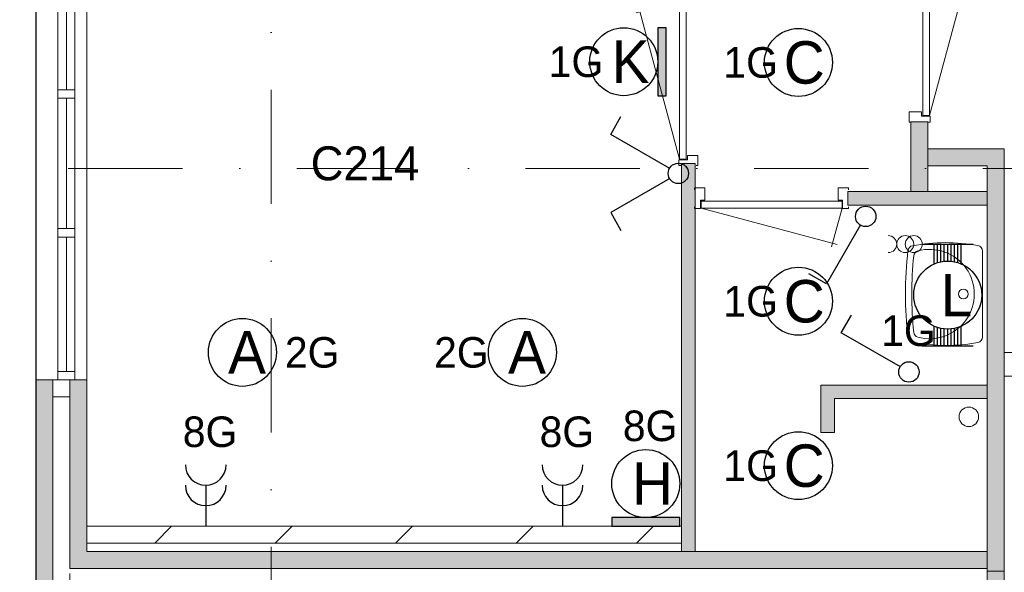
# Model space of a CAD drawing. Header units: millimetres. Extents: x 84337 to 168437, y -3060 to 56340.
# Tile 15 of 84: x 88040 to 93835, y 16892 to 20146. Entities that reach past the tile are written whole.
import ezdxf
from ezdxf.enums import TextEntityAlignment as Align
from ezdxf.xclip import XClip

# ---------------------------------------------------------------- set-up
doc = ezdxf.new("R2010")
doc.units = ezdxf.units.MM
doc.linetypes.add('DGN4', pattern=[1345.6, 672.8, -336.4, 0, -336.4])
for name, color, linetype in [('14', 7, 'Continuous'), ('16', 7, 'Continuous'), ('17', 7, 'Continuous'), ('18', 7, 'Continuous'), ('19', 7, 'Continuous'), ('30', 7, 'Continuous'), ('31', 7, 'Continuous'), ('32', 7, 'Continuous'), ('33', 7, 'Continuous'), ('40', 7, 'Continuous'), ('48', 7, 'Continuous'), ('56', 7, 'Continuous'), ('62', 7, 'Continuous')]:
    doc.layers.add(name, color=color, linetype=linetype)
doc.styles.add('dgn001', font='dgn001.shx')
doc.styles.add('dgn003', font='dgn003.shx')

# ---------------------------------------------------------------- blocks, each defined once
blk = doc.blocks.new('EA612')
at = {"layer": '18'}
blk.add_hatch(color=3, dxfattribs=at).paths.add_polyline_path([(-200, 0), (200, 0), (200, 50), (-200, 50)])
at = {"layer": '18', "color": 3, "linetype": 'Continuous', "lineweight": 30, "flags": 128}
blk.add_lwpolyline([(-200, 0), (200, 0), (200, 50), (-200, 50), (-200, 0)], dxfattribs=at)
at = {"layer": '18', "color": 3, "linetype": 'Continuous', "lineweight": 30}
blk.add_circle((0, 250), 200, dxfattribs=at)
at = {"layer": '18', "color": 1, "linetype": 'Continuous', "lineweight": 13, "style": 'dgn001'}
blk.add_text('8G', height=180, dxfattribs=at).set_placement((25.5, 500), align=Align.CENTER)
at = {"layer": '18', "color": 2, "linetype": 'Continuous', "lineweight": 13, "style": 'dgn001'}
blk.add_text('H', height=250, dxfattribs=at).set_placement((39.7, 250), align=Align.MIDDLE_CENTER)
blk = doc.blocks.new('EA74')
at = {"layer": '18'}
blk.add_hatch(color=3, dxfattribs=at).paths.add_polyline_path([(0, -200), (0, 200), (-50, 200), (-50, -200)])
at = {"layer": '18', "color": 3, "linetype": 'Continuous', "lineweight": 30, "flags": 128}
blk.add_lwpolyline([(0, -200), (0, 200), (-50, 200), (-50, -200), (0, -200)], dxfattribs=at)
at = {"layer": '18', "color": 3, "linetype": 'Continuous', "lineweight": 30}
blk.add_circle((-250, 0), 200, dxfattribs=at)
at = {"layer": '18', "color": 2, "linetype": 'Continuous', "lineweight": 13, "style": 'dgn001'}
blk.add_text('K', height=250, dxfattribs=at).set_placement((-210.3, 0), align=Align.MIDDLE_CENTER)
at = {"layer": '18', "color": 1, "linetype": 'Continuous', "lineweight": 13, "style": 'dgn001'}
blk.add_text('1G', height=180, dxfattribs=at).set_placement((-371, 0), align=Align.MIDDLE_RIGHT)
blk = doc.blocks.new('EC6298')
at = {"layer": '18', "color": 3, "linetype": 'Continuous', "lineweight": 30}
blk.add_circle((-0.015, 0), 200, dxfattribs=at)
at = {"layer": '18', "color": 2, "linetype": 'Continuous', "lineweight": 13, "style": 'dgn001'}
blk.add_text('A', height=249.99, dxfattribs=at).set_placement((26.855, -0.005), align=Align.MIDDLE_CENTER)
at = {"layer": '18', "color": 1, "linetype": 'Continuous', "lineweight": 13, "style": 'dgn001'}
blk.add_text('2G', height=180, dxfattribs=at).set_placement((-198.99, 0), align=Align.MIDDLE_RIGHT)
blk = doc.blocks.new('EC6299')
at = {"layer": '18', "color": 3, "linetype": 'Continuous', "lineweight": 30}
blk.add_circle((-0.015, 0), 200, dxfattribs=at)
at = {"layer": '18', "color": 2, "linetype": 'Continuous', "lineweight": 13, "style": 'dgn001'}
blk.add_text('A', height=249.99, dxfattribs=at).set_placement((26.855, -0.005), align=Align.MIDDLE_CENTER)
at = {"layer": '18', "color": 1, "linetype": 'Continuous', "lineweight": 13, "style": 'dgn001'}
blk.add_text('2G', height=180, dxfattribs=at).set_placement((249.98, 0), align=Align.MIDDLE_LEFT)
blk = doc.blocks.new('EC6300')
at = {"layer": '18', "color": 3, "linetype": 'Continuous', "lineweight": 30}
blk.add_circle((0, 0), 200, dxfattribs=at)
at = {"layer": '18', "color": 2, "linetype": 'Continuous', "lineweight": 13, "style": 'dgn001'}
blk.add_text('C', height=250, dxfattribs=at).set_placement((33.8, 0), align=Align.MIDDLE_CENTER)
at = {"layer": '18', "color": 1, "linetype": 'Continuous', "lineweight": 13, "style": 'dgn001'}
blk.add_text('1G', height=180, dxfattribs=at).set_placement((-121, 0), align=Align.MIDDLE_RIGHT)
blk = doc.blocks.new('EC6301')
at = {"layer": '18', "color": 3, "linetype": 'Continuous', "lineweight": 30}
blk.add_circle((0, 0), 200, dxfattribs=at)
at = {"layer": '18', "color": 2, "linetype": 'Continuous', "lineweight": 13, "style": 'dgn001'}
blk.add_text('C', height=250, dxfattribs=at).set_placement((33.8, 0), align=Align.MIDDLE_CENTER)
at = {"layer": '18', "color": 1, "linetype": 'Continuous', "lineweight": 13, "style": 'dgn001'}
blk.add_text('1G', height=180, dxfattribs=at).set_placement((-121, 0), align=Align.MIDDLE_RIGHT)
blk = doc.blocks.new('EC6302')
at = {"layer": '18', "color": 3, "linetype": 'Continuous', "lineweight": 30}
blk.add_circle((0, 0), 200, dxfattribs=at)
at = {"layer": '18', "color": 2, "linetype": 'Continuous', "lineweight": 13, "style": 'dgn001'}
blk.add_text('C', height=250, dxfattribs=at).set_placement((33.8, 0), align=Align.MIDDLE_CENTER)
at = {"layer": '18', "color": 1, "linetype": 'Continuous', "lineweight": 13, "style": 'dgn001'}
blk.add_text('1G', height=180, dxfattribs=at).set_placement((-121, 0), align=Align.MIDDLE_RIGHT)
blk = doc.blocks.new('AnonymousCell18')
at = {"layer": '18', "color": 3, "linetype": 'Continuous', "lineweight": 0}
for centre in [(0, -0.5), (50, -0.5)]:
    blk.add_circle(centre, 50, dxfattribs=at)
blk.add_arc((-100, -0.5), 50, 270.00631, 89.99369, dxfattribs=at)
blk = doc.blocks.new('EA39')
at = {"layer": '18', "color": 3, "linetype": 'Continuous', "lineweight": 30}
for p, q in [((-150, 300), (150, 300)), ((-80, 182), (-80, 300)), ((-60, 190), (-60, 300)), ((-40, 194), (-40, 300)), ((-20, 200), (-20, 300)), ((0, 200), (0, 300)), ((20, 200), (20, 300)), ((40, 194), (40, 300)), ((60, 190), (60, 300)), ((80, 182), (80, 300)), ((-80, -300), (-80, -182)), ((-60, -300), (-60, -190)), ((-40, -300), (-40, -196)), ((-20, -300), (-20, -200)), ((0, -300), (0, -200)), ((20, -300), (20, -200)), ((40, -300), (40, -196)), ((60, -300), (60, -190)), ((80, -300), (80, -182)), ((-150, -300), (150, -300))]:
    blk.add_line(p, q, dxfattribs=at)
blk.add_circle((0, -0.5), 200, dxfattribs=at)
at = {"layer": '18', "color": 2, "linetype": 'Continuous', "lineweight": 13, "style": 'dgn001'}
blk.add_text('L', height=249.99, dxfattribs=at).set_placement((50.995, -1.005), align=Align.MIDDLE_CENTER)
at = {"layer": '18', "color": 1, "linetype": 'Continuous', "lineweight": 0, "style": 'dgn001'}
blk.add_text('1G', height=180, dxfattribs=at).set_placement((-71.01, -300), align=Align.RIGHT)
blk = doc.blocks.new('EL118')
at = {"layer": '16', "color": 3, "linetype": 'Continuous', "lineweight": 30}
blk.add_line((0, 240), (0, 0), dxfattribs=at)
for centre in [(0, 360), (0, 240)]:
    blk.add_arc(centre, 120, 180, 0, dxfattribs=at)
at = {"layer": '16', "color": 2, "linetype": 'Continuous', "lineweight": 13, "style": 'dgn001'}
blk.add_text('8G', height=180, dxfattribs=at).set_placement((25.52, 465), align=Align.CENTER)
blk = doc.blocks.new('EL119')
at = {"layer": '16', "color": 3, "linetype": 'Continuous', "lineweight": 30}
blk.add_line((0, 240), (0, 0), dxfattribs=at)
for centre in [(0, 360), (0, 240)]:
    blk.add_arc(centre, 120, 180, 0, dxfattribs=at)
at = {"layer": '16', "color": 2, "linetype": 'Continuous', "lineweight": 13, "style": 'dgn001'}
blk.add_text('8G', height=180, dxfattribs=at).set_placement((25.52, 465), align=Align.CENTER)
blk = doc.blocks.new('EH66')
at = {"layer": '19', "color": 3, "linetype": 'Continuous', "lineweight": 30}
for p, q in [((-398, 230), (-338, 335)), ((-50, 30), (-398, 230)), ((-50, -30), (-398, -230)), ((-398, -230), (-338, -335))]:
    blk.add_line(p, q, dxfattribs=at)
blk.add_circle((0, 0), 60, dxfattribs=at)
blk = doc.blocks.new('EH026')
at = {"layer": '19', "color": 3, "linetype": 'Continuous', "lineweight": 30}
for p, q in [((-398, 230), (-338, 335)), ((-50, 30), (-398, 230))]:
    blk.add_line(p, q, dxfattribs=at)
blk.add_circle((0, 0), 60, dxfattribs=at)
blk = doc.blocks.new('EH027')
at = {"layer": '19', "color": 3, "linetype": 'Continuous', "lineweight": 30}
for p, q in [((-30, -50), (-230, -398)), ((-230, -398), (-335, -338))]:
    blk.add_line(p, q, dxfattribs=at)
blk.add_circle((0, 0), 60, dxfattribs=at)
blk = doc.blocks.new('830R10157')
at = {"layer": '33', "color": 1, "linetype": 'Continuous', "lineweight": 0}
for p, q in [((108, -38), (336.87, -99.32)), ((108, -868), (322.82, -66.28))]:
    blk.add_line(p, q, dxfattribs=at)
at = {"layer": '33', "color": 92, "linetype": 'Continuous', "lineweight": 13, "true_color": 0x00e100, "flags": 128}
for points in [[(100, 0), (111, 0), (111, -35), (61, -35), (61, -60), (-11, -60), (-11, 0), (0, 0)], [(100, -906), (111, -906), (111, -871), (61, -871), (61, -846), (-11, -846), (-11, -906), (0, -906)]]:
    blk.add_lwpolyline(points, dxfattribs=at)
at = {"layer": '33', "color": 2, "linetype": 'Continuous', "lineweight": 13, "true_color": 0xf0f000, "flags": 128}
blk.add_lwpolyline([(108, -868), (108, -38), (68, -38), (68, -868), (108, -868)], dxfattribs=at)
blk = doc.blocks.new('930L0953')
at = {"layer": '33', "color": 1, "linetype": 'Continuous', "lineweight": 0}
for p, q in [((-98, 968), (-353.44, 899.56)), ((-98, 38), (-338.7, 936.31))]:
    blk.add_line(p, q, dxfattribs=at)
at = {"layer": '33', "color": 92, "linetype": 'Continuous', "lineweight": 13, "true_color": 0x00e100, "flags": 128}
for points in [[(-90, 1006), (-101, 1006), (-101, 971), (-51, 971), (-51, 946), (11, 946), (11, 1006), (0, 1006)], [(-90, 0), (-101, 0), (-101, 35), (-51, 35), (-51, 60), (11, 60), (11, 0), (0, 0)]]:
    blk.add_lwpolyline(points, dxfattribs=at)
at = {"layer": '33', "color": 2, "linetype": 'Continuous', "lineweight": 13, "true_color": 0xf0f000, "flags": 128}
blk.add_lwpolyline([(-98, 968), (-98, 38), (-58, 38), (-58, 968), (-98, 968)], dxfattribs=at)
blk = doc.blocks.new('WT0152')
at = {"layer": '40', "color": 7, "linetype": 'Continuous', "lineweight": 0}
blk.add_line((-20, -253.2), (-20, 253.2), dxfattribs=at)
at = {"layer": '40', "color": 7, "linetype": 'Continuous', "lineweight": 0, "flags": 128}
for points in [[(-432.1, 284.5, -0.090801), (-47.3, 285.7)], [(-459, -256, -0.059915), (-459, 256)], [(-459, 256, -0.328769), (-432.1, 284.5)], [(-425, 225.6, -0.309671), (-400.8, 254)], [(-400.8, 254, -1.30637), (-400.8, -254)], [(-47.3, 285.7, -0.363957), (-20, 253.2)], [(-425, -225.6, -0.052773), (-425, 225.6)], [(-400.8, -254, -0.309671), (-425, -225.6)], [(-432.1, -284.5, -0.328769), (-459, -256)], [(-47.3, -285.7, -0.090801), (-432.1, -284.5)], [(-20, -253.2, -0.363957), (-47.3, -285.7)]]:
    blk.add_lwpolyline(points, format="xyb", dxfattribs=at)
at = {"layer": '40', "color": 7, "linetype": 'Continuous', "lineweight": 0}
blk.add_circle((-133.3, 0), 28.1, dxfattribs=at)
blk = doc.blocks.new('830R10159')
at = {"layer": '33', "color": 1, "linetype": 'Continuous', "lineweight": 0}
for p, q in [((-868, -108), (-66.28, -322.82)), ((-38, -108), (-99.32, -336.87))]:
    blk.add_line(p, q, dxfattribs=at)
at = {"layer": '33', "color": 92, "linetype": 'Continuous', "lineweight": 13, "true_color": 0x00e100, "flags": 128}
for points in [[(-906, -100), (-906, -111), (-871, -111), (-871, -61), (-846, -61), (-846, 11), (-906, 11), (-906, 0)], [(0, -100), (0, -111), (-35, -111), (-35, -61), (-60, -61), (-60, 11), (0, 11), (0, 0)]]:
    blk.add_lwpolyline(points, dxfattribs=at)
at = {"layer": '33', "color": 2, "linetype": 'Continuous', "lineweight": 13, "true_color": 0xf0f000, "flags": 128}
blk.add_lwpolyline([(-868, -108), (-38, -108), (-38, -68), (-868, -68), (-868, -108)], dxfattribs=at)
blk = doc.blocks.new('50E03_329_B02 - Default')
at = {"layer": '62'}
for color, points in [(7, [(3214.76, 17357.77), (3214.76, 17767.77), (3314.76, 17767.77), (3314.76, 17357.77)]), (7, [(3764.76, 15122.77), (3664.76, 15122.77), (3664.76, 17507.77), (3314.76, 17507.77), (3314.76, 17607.77), (3764.76, 17607.77)]), (9, [(1944.76, 15237.77), (1944.76, 17522.77), (1864.76, 17522.77), (1864.76, 15237.77)]), (9, [(2844.76, 17277.77), (2844.76, 17357.77), (3664.76, 17357.77), (3664.76, 17277.77)]), (7, [(-1835.24, 16247.77), (-1835.24, 13997.77), (-1935.24, 13997.77), (-1935.24, 16247.77)]), (9, [(-1735.24, 16247.77), (-1635.24, 16247.77), (-1635.24, 15237.77), (3664.76, 15237.77), (3664.76, 15137.77), (-1735.24, 15137.77)]), (9, [(2764.76, 15937.77), (2684.76, 15937.77), (2684.76, 16217.77), (3664.76, 16217.77), (3664.76, 16137.77), (2764.76, 16137.77)]), (7, [(3764.76, 15122.77), (3664.76, 15122.77), (3664.76, 12737.77), (3314.76, 12737.77), (3314.76, 12637.77), (3764.76, 12637.77)])]:
    blk.add_hatch(color=color, dxfattribs=at).paths.add_polyline_path(points)
at = {"layer": '16', "color": 92, "linetype": 'Continuous', "lineweight": 0, "true_color": 0x00e100, "flags": 128}
for points in [[(3314.76, 17357.77), (3314.76, 17767.77), (3214.76, 17767.77), (3214.76, 17357.77), (3314.76, 17357.77)], [(3764.76, 15122.77), (3764.76, 17607.77), (3314.76, 17607.77), (3314.76, 17507.77), (3664.76, 17507.77), (3664.76, 15122.77), (3764.76, 15122.77)], [(1944.76, 17522.77), (1944.76, 15237.77), (1864.76, 15237.77), (1864.76, 17522.77), (1944.76, 17522.77)], [(3664.76, 17277.77), (3664.76, 17357.77), (2844.76, 17357.77), (2844.76, 17277.77), (3664.76, 17277.77)], [(-1635.24, 15007.77), (-1635.24, 13997.77), (-1935.24, 13997.77), (-1935.24, 16247.77), (-1635.24, 16247.77), (-1635.24, 15237.77)], [(3664.76, 16137.77), (2764.76, 16137.77), (2764.76, 15937.77), (2684.76, 15937.77), (2684.76, 16217.77), (3664.76, 16217.77), (3664.76, 16137.77)], [(-1735.24, 15107.77), (-1735.24, 14097.77), (-1835.24, 14097.77), (-1835.24, 16147.77), (-1735.24, 16147.77), (-1735.24, 15137.77)], [(3764.76, 15122.77), (3764.76, 12637.77), (3314.76, 12637.77), (3314.76, 12737.77), (3664.76, 12737.77), (3664.76, 15122.77), (3764.76, 15122.77)]]:
    blk.add_lwpolyline(points, dxfattribs=at)
at = {"layer": '17', "color": 92, "linetype": 'Continuous', "lineweight": 0, "true_color": 0x00e100, "flags": 128}
blk.add_lwpolyline([(-1735.24, 15137.77), (3664.76, 15137.77), (3664.76, 15237.77), (-1635.24, 15237.77)], dxfattribs=at)
at = {"layer": '30', "color": 3, "linetype": 'Continuous', "lineweight": 0}
blk.add_line((-1635.24, 16247.77), (-1635.24, 18797.77), dxfattribs=at)
at = {"layer": '31', "color": 3, "linetype": 'Continuous', "lineweight": 0}
for p, q in [((3764.76, 16409.53), (5364.76, 16409.53)), ((3764.76, 16269.53), (5364.76, 16269.53))]:
    blk.add_line(p, q, dxfattribs=at)
at = {"layer": '32', "color": 3, "linetype": 'Continuous', "lineweight": 0}
for p, q in [((-1705.24, 16297.77), (-1705.24, 18797.77)), ((-1805.24, 18747.77), (-1805.24, 16297.77)), ((-1755.24, 17956.11), (-1755.24, 18747.77)), ((-1755.24, 17139.44), (-1755.24, 17906.11)), ((-1755.24, 16297.77), (-1755.24, 17089.44)), ((-1805.24, 16297.77), (-1705.24, 16297.77))]:
    blk.add_line(p, q, dxfattribs=at)
at = {"layer": '32', "color": 3, "linetype": 'Continuous', "lineweight": 0, "flags": 128}
for points in [[(-1705.24, 17906.11), (-1705.24, 17956.11), (-1805.24, 17956.11), (-1805.24, 17906.11), (-1705.24, 17906.11)], [(-1705.24, 17089.44), (-1705.24, 17139.44), (-1805.24, 17139.44), (-1805.24, 17089.44), (-1705.24, 17089.44)], [(3764.76, 16409.53), (3814.76, 16409.53), (3814.76, 16270.53), (3764.76, 16270.53), (3764.76, 16409.53)], [(-1705.24, 16247.77), (-1705.24, 16297.77), (-1805.24, 16297.77), (-1805.24, 16247.77), (-1705.24, 16247.77)]]:
    blk.add_lwpolyline(points, dxfattribs=at)
at = {"layer": '40', "color": 3, "linetype": 'Continuous', "lineweight": 0}
blk.add_circle((3556.16, 16031.01), 57.46, dxfattribs=at)
at = {"layer": '56', "color": 3, "linetype": 'DGN4', "lineweight": 0}
for p, q in [((-550.24, 50407.77), (-550.24, 1407.77)), ((51564.76, 17492.77), (-3435.24, 17492.77))]:
    blk.add_line(p, q, dxfattribs=at)
at = {"layer": '62', "color": 7, "linetype": 'Continuous', "lineweight": 0, "flags": 128}
for points in [[(3214.76, 17357.77), (3214.76, 17767.77), (3314.76, 17767.77), (3314.76, 17357.77), (3214.76, 17357.77)], [(3764.76, 15122.77), (3664.76, 15122.77), (3664.76, 17507.77), (3314.76, 17507.77), (3314.76, 17607.77), (3764.76, 17607.77), (3764.76, 15122.77)], [(-1835.24, 16247.77), (-1835.24, 13997.77), (-1935.24, 13997.77), (-1935.24, 16247.77), (-1835.24, 16247.77)], [(3764.76, 15122.77), (3664.76, 15122.77), (3664.76, 12737.77), (3314.76, 12737.77), (3314.76, 12637.77), (3764.76, 12637.77), (3764.76, 15122.77)]]:
    blk.add_lwpolyline(points, dxfattribs=at)
at = {"layer": '62', "color": 9, "linetype": 'Continuous', "lineweight": 0, "flags": 128}
for points in [[(1944.76, 15237.77), (1944.76, 17522.77), (1864.76, 17522.77), (1864.76, 15237.77), (1944.76, 15237.77)], [(2844.76, 17277.77), (2844.76, 17357.77), (3664.76, 17357.77), (3664.76, 17277.77), (2844.76, 17277.77)], [(-1735.24, 16247.77), (-1635.24, 16247.77), (-1635.24, 15237.77), (3664.76, 15237.77), (3664.76, 15137.77), (-1735.24, 15137.77), (-1735.24, 16247.77)], [(2764.76, 15937.77), (2684.76, 15937.77), (2684.76, 16217.77), (3664.76, 16217.77), (3664.76, 16137.77), (2764.76, 16137.77), (2764.76, 15937.77)]]:
    blk.add_lwpolyline(points, dxfattribs=at)
at = {"color": 7, "linetype": 'Continuous', "lineweight": 0}
for name, p in [('830R10157', (3216.66, 18672.48)), ('930L0953', (1950.73, 17509.54)), ('830R10159', (2847.84, 17367.95)), ('WT0152', (3656.9, 16753.63))]:
    blk.add_blockref(name, p, dxfattribs=at)
at = {"layer": '48', "color": 7, "linetype": 'Continuous', "lineweight": 0, "style": 'dgn003'}
blk.add_text('C214', height=200, dxfattribs=at).set_placement((2.21, 17523.09), align=Align.MIDDLE_CENTER)

msp = doc.modelspace()

# ---------------------------------------------------------------- hatches: boundary and pattern name
at = {"layer": '14', "linetype": 'Continuous', "lineweight": 0}
h = msp.add_hatch(dxfattribs=at)
h.set_pattern_fill('DGN_EZ7', color=2, scale=100, style=0, pattern_type=2)
h.set_pattern_definition([(45, (1731.34, 152.2), (4e-14, 709), [])])
h.paths.add_polyline_path([(88435.19, 17164.49), (91935.19, 17164.49), (91935.19, 17064.49), (88435.19, 17064.49)])

# ---------------------------------------------------------------- linework, layer by layer
at = {"layer": '14', "color": 3, "linetype": 'CONTINUOUS', "lineweight": 0}
for p, q in [((88435.19, 17164.49), (88435.19, 17114.49)), ((88435.19, 17164.49), (91935.19, 17164.49)), ((91935.19, 17164.49), (91935.19, 17114.49)), ((88435.19, 17064.49), (88435.19, 17114.49)), ((91935.19, 17064.49), (91935.19, 17114.49)), ((88435.19, 17064.49), (91935.19, 17064.49))]:
    msp.add_line(p, q, dxfattribs=at)

# ---------------------------------------------------------------- block references
ref = msp.add_blockref('50E03_329_B02 - Default', (90070.43, 1776.72))
XClip(ref).set_block_clipping_path([(-1935.24, 2907.77), (50064.76, 48907.77)])
at = {"color": 1, "linetype": 'Continuous', "lineweight": 0}
for name, p in [('EA74', (91845.63, 19898.18)), ('EC6302', (92623.73, 19893.85)), ('EH66', (91916.62, 19240.38)), ('EH027', (93019.36, 18987.52)), ('AnonymousCell18', (93252.2, 18824.64)), ('EA39', (93502.2, 18524.64)), ('EC6301', (92623.73, 18487.89)), ('EC6299', (89351.23, 18186.91)), ('EC6298', (90999.19, 18186.91)), ('EH026', (93273.82, 18071.51)), ('EL119', (89135.19, 17164.49)), ('EL118', (91235.19, 17164.49)), ('EA612', (91725.19, 17164.49)), ('EC6300', (92623.73, 17519.86))]:
    msp.add_blockref(name, p, dxfattribs=at)

doc.saveas('drawing.dxf')
